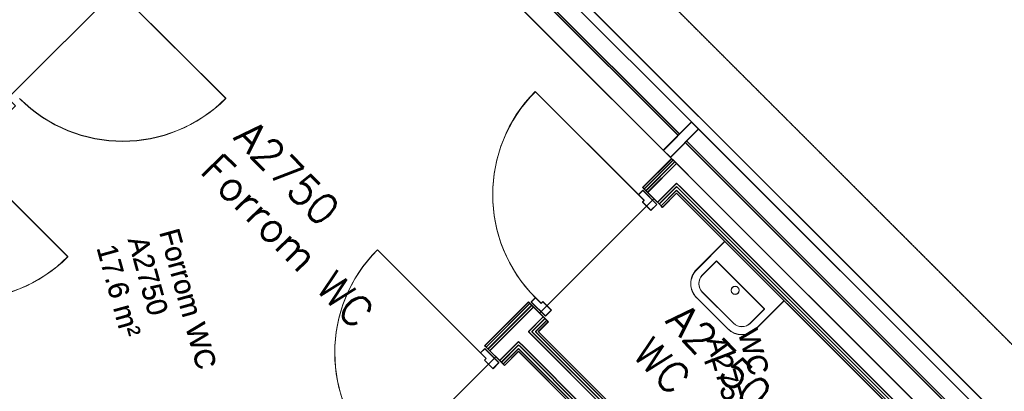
# Model space of a CAD drawing. Header units: millimetres. Extents: x 1589461 to 1701858, y 2333614 to 2610588.
# Tile 46 of 50: x 1669382 to 1674313, y 2593580 to 2595440. Entities that reach past the tile are written whole.
import ezdxf
from ezdxf.enums import TextEntityAlignment as Align

# ---------------------------------------------------------------- set-up
doc = ezdxf.new("R2010")
doc.units = ezdxf.units.MM
doc.linetypes.add('zv001-h02-a-200-1-0001$0$Dash', pattern=[4, 2, -2])
for name, color, linetype in [('_grå hatch fotavtrykk', 7, 'Continuous'), ('isy-zv001-h02$0$A861 soner eks', 255, 'Continuous'), ('isy-zv001-h02$0$A862-B-T', 255, 'Continuous'), ('isy-zv001-h02$0$A862-N-RLin', 255, 'Continuous'), ('isy-zv001-h02$0$A862-N-T', 255, 'Continuous'), ('isy-zv001-h02$0$A862-NA', 255, 'Continuous'), ('isy-zv001-h02$0$A862-NR', 255, 'Continuous')]:
    doc.layers.add(name, color=color, linetype=linetype)
for name, color, linetype, lineweight in [('zv001-h02-a-200-1-0001$0$23_Yttervegg', 7, 'Continuous', 0), ('zv001-h02-a-200-1-0001$0$24_Dør', 7, 'Continuous', 0), ('zv001-h02-a-200-1-0001$0$24_Innervegg', 7, 'Continuous', 0), ('zv001-h02-a-200-1-0001$0$271_Fast inventar', 7, 'Continuous', 0), ('zv001-h02-a-200-1-0001$0$83_Tekst', 7, 'Continuous', 0)]:
    doc.layers.add(name, color=color, linetype=linetype, lineweight=lineweight)
doc.styles.add('isy-zv001-h02$0$ROMANS', font='romans.shx')
doc.styles.add('isy-zv001-h02$0$Standard', font='txt')
doc.styles.add('zv001-h02-a-200-1-0001$0$Arial_9', font='arial.ttf', dxfattribs={"height": 150})

# ---------------------------------------------------------------- blocks, each defined once
blk = doc.blocks.new('isy-zv001-h02$0$Arkiv_0.975_234', base_point=(302896.2, 40813.4))
at = {"linetype": 'Continuous', "style": 'isy-zv001-h02$0$Standard', "flags": 1}
for tag in ['floor_f', 'ROOM_WALLS_SURF', 'ROOM_DOORS_SURF', 'ROOM_WINDS_SURF', 'ROOM_BASELEV', 'ROOM_HEIGHT', 'ROOM_NET_AREA', 'ROOM_REDUCED_AREA', 'ROOM_CALC_AREA', 'ROOM_VOLUME']:
    blk.add_attdef(tag, text='', height=2000, dxfattribs=at).set_placement((302896.2, 39780.3), align=Align.BOTTOM_LEFT)
at = {"layer": 'isy-zv001-h02$0$A862-B-T', "linetype": 'Continuous', "style": 'isy-zv001-h02$0$Standard'}
blk.add_attdef('Bruttoareal', text='', height=2000, dxfattribs=at).set_placement((302896.2, 39780.3), align=Align.BOTTOM_LEFT)
at = {"layer": 'isy-zv001-h02$0$A862-N-T', "color": 2, "style": 'isy-zv001-h02$0$Standard'}
blk.add_attdef('Nettoareal', text='', height=125, dxfattribs=at).set_placement((302614.3, 40514.5), align=Align.BOTTOM_LEFT)
at = {"layer": 'isy-zv001-h02$0$A862-NA', "color": 1, "style": 'isy-zv001-h02$0$Standard'}
blk.add_attdef('ROOM_NAME', text='', height=125, dxfattribs=at).set_placement((302614.3, 40702), align=Align.BOTTOM_LEFT)
at = {"layer": 'isy-zv001-h02$0$A862-NR', "style": 'isy-zv001-h02$0$Standard'}
blk.add_attdef('ROOM_NUMBER', text='', height=125, dxfattribs=at).set_placement((302614.3, 40889.5), align=Align.BOTTOM_LEFT)

msp = doc.modelspace()

# ---------------------------------------------------------------- linework, layer by layer
at = {"layer": '_grå hatch fotavtrykk'}
msp.add_lwpolyline([(1691296.4, 2590297.9), (1665082.3, 2601712.9), (1663038.2, 2599665.6), (1664646, 2598058.4), (1666413.6, 2596293.5), (1668924.8, 2598808.4), (1669012.7, 2598720.6), (1685599.5, 2582158.8), (1686903.1, 2577436.5), (1687443.6, 2575478.6)], dxfattribs=at)
at = {"layer": 'isy-zv001-h02$0$A862-N-RLin'}
for points in [[(1668666.4, 2596988.4), (1667974.5, 2596295.4), (1669212, 2595059.7), (1669261.4, 2595109.3), (1669268.5, 2595102.2), (1669319.8, 2595044), (1669891.6, 2595616.6), (1669841.2, 2595674.1), (1669833.3, 2595682), (1669903.9, 2595752.7)], [(1673910.8, 2593334.6), (1672672.4, 2594571.2), (1672601.7, 2594500.4), (1672594.6, 2594507.5), (1672594.6, 2594507.5), (1672557.9, 2594544.1), (1671986.1, 2593971.4), (1672021.9, 2593935.6), (1672021.9, 2593935.6), (1672029.9, 2593927.7), (1671980.4, 2593878.2), (1673218.8, 2592641.6)], [(1673119.4, 2592542), (1671881, 2593778.6), (1671810.6, 2593708.2), (1671803.6, 2593715.2), (1671803.6, 2593715.2), (1671766.8, 2593751.9), (1671195, 2593179.2), (1671230.9, 2593143.4), (1671230.9, 2593143.4), (1671238.8, 2593135.5), (1671189, 2593085.6), (1672427.5, 2591849)]]:
    msp.add_lwpolyline(points, close=True, dxfattribs=at)
for points in [[(1671195, 2593179.2), (1671766.8, 2593751.9), (1671717.8, 2593800.8), (1671717.8, 2593800.9), (1671710.7, 2593807.9), (1671930, 2594027.5), (1671937.9, 2594019.6), (1671937.9, 2594019.5), (1671986.1, 2593971.4), (1672557.9, 2594544.1), (1672508.9, 2594593.1), (1672508.9, 2594593.1), (1672501.8, 2594600.2), (1672646.3, 2594744.8), (1670869, 2596519.4)], [(1669895.1, 2595620.2), (1669323.3, 2595047.5), (1669353.4, 2595017.4), (1669361.3, 2595009.5), (1669141.8, 2594789.7), (1669134.7, 2594796.7), (1669103.8, 2594827.6), (1668531.9, 2594254.9), (1668562, 2594224.9), (1668570, 2594217), (1668350.4, 2593997.1), (1668343.4, 2594004.2), (1668312.4, 2594035.1), (1667740.5, 2593462.4), (1667770.7, 2593432.3), (1667778.6, 2593424.4), (1667629.7, 2593275.3), (1667622.7, 2593282.4), (1665979.3, 2594923.3), (1665131.7, 2594074.4)]]:
    msp.add_lwpolyline(points, dxfattribs=at)
at = {"layer": 'zv001-h02-a-200-1-0001$0$23_Yttervegg', "linetype": 'zv001-h02-a-200-1-0001$0$Dash'}
for p, q in [((1686955.2, 2581230.4), (1668927.5, 2599231.5)), ((1686955.6, 2581229), (1668927.8, 2599230.1))]:
    msp.add_line(p, q, dxfattribs=at)
at = {"layer": 'zv001-h02-a-200-1-0001$0$23_Yttervegg'}
for p, q in [((1669101.9, 2598633.4), (1685570, 2582189.5)), ((1669102.2, 2598632.1), (1685569.6, 2582189.1)), ((1671052.8, 2596620.3), (1672746.9, 2594928.7)), ((1671053.2, 2596619), (1672746.4, 2594928.2)), ((1670985.7, 2596553.1), (1672679.8, 2594861.5)), ((1670986.1, 2596551.7), (1672680.1, 2594860.2)), ((1672686.8, 2594868.6), (1670992.8, 2596560.1)), ((1672687.2, 2594867.2), (1670993.1, 2596558.8)), ((1670911.9, 2596477.4), (1672605.9, 2594785.9)), ((1670912.4, 2596477.9), (1672605.6, 2594787.2)), ((1672746.9, 2594928.7), (1672605.6, 2594787.2)), ((1672747.3, 2594927.4), (1672605.9, 2594785.9)), ((1672782.3, 2594893.4), (1672746.9, 2594928.7)), ((1672782.6, 2594892.1), (1672747.3, 2594927.4)), ((1672641, 2594751.9), (1672782.3, 2594893.4)), ((1672641.3, 2594750.5), (1672782.6, 2594892.1)), ((1672679.8, 2594861.5), (1672686.8, 2594868.6)), ((1672680.1, 2594860.2), (1672687.2, 2594867.2)), ((1672782.3, 2594893.4), (1674475.6, 2593202.5)), ((1672782.6, 2594892.1), (1674475.2, 2593202)), ((1672722.2, 2594833.2), (1672715.2, 2594826.2)), ((1672715.2, 2594826.2), (1674408.5, 2593135.3)), ((1672722.6, 2594831.9), (1672715.5, 2594824.8)), ((1672715.5, 2594824.8), (1674408.9, 2593134)), ((1674415.6, 2593142.4), (1672722.2, 2594833.2)), ((1674415.9, 2593141.1), (1672722.6, 2594831.9)), ((1672605.6, 2594787.2), (1672641, 2594751.9)), ((1672605.9, 2594785.9), (1672641.3, 2594750.5)), ((1672641.3, 2594750.5), (1672646.7, 2594745.2)), ((1672641.8, 2594751), (1672647.1, 2594745.7))]:
    msp.add_line(p, q, dxfattribs=at)
at = {"layer": 'zv001-h02-a-200-1-0001$0$24_Dør'}
for p, q in [((1669897.5, 2595562.3), (1670414.1, 2595046.5)), ((1669897.8, 2595561), (1670414.4, 2595045.2)), ((1672481.1, 2594565.3), (1671964.5, 2595081.1)), ((1672481.5, 2594563.9), (1671964.9, 2595079.7)), ((1669106.1, 2594769.7), (1669622.7, 2594253.9)), ((1669106.5, 2594768.4), (1669623, 2594252.6)), ((1672481.1, 2594565.3), (1672502.3, 2594586.5)), ((1672481.1, 2594565.3), (1672509.4, 2594537)), ((1672481.5, 2594563.9), (1672502.7, 2594585.2)), ((1672481.5, 2594563.9), (1672509.8, 2594535.7)), ((1672502.3, 2594586.5), (1672573.1, 2594515.8)), ((1672502.7, 2594585.2), (1672573.4, 2594514.5)), ((1672500.9, 2594528.5), (1672509.4, 2594537)), ((1672500.9, 2594528.5), (1672543.4, 2594486.1)), ((1672501.3, 2594527.2), (1672509.8, 2594535.7)), ((1672501.3, 2594527.2), (1672543.7, 2594484.8)), ((1672573.1, 2594515.8), (1672543.4, 2594486.1)), ((1672573.4, 2594514.5), (1672543.7, 2594484.8)), ((1671690, 2593773), (1671173.5, 2594288.8)), ((1671690.4, 2593771.7), (1671173.8, 2594287.5)), ((1671965.3, 2594048.7), (1671944.1, 2594027.5)), ((1671944.1, 2594027.5), (1672014.9, 2593956.8)), ((1671965.6, 2594047.4), (1671944.5, 2594026.1)), ((1671944.5, 2594026.1), (1672015.2, 2593955.5)), ((1671965.3, 2594048.7), (1671993.6, 2594020.4)), ((1671965.6, 2594047.4), (1671994, 2594019.1)), ((1672002.1, 2594028.9), (1671993.6, 2594020.4)), ((1672002.4, 2594027.6), (1671994, 2594019.1)), ((1672002.1, 2594028.9), (1672044.5, 2593986.5)), ((1672002.4, 2594027.6), (1672044.9, 2593985.2)), ((1672014.9, 2593956.8), (1672044.5, 2593986.5)), ((1672015.2, 2593955.5), (1672044.9, 2593985.2)), ((1671690, 2593773), (1671711.2, 2593794.3)), ((1671690, 2593773), (1671718.3, 2593744.8)), ((1671690.4, 2593771.7), (1671711.6, 2593792.9)), ((1671690.4, 2593771.7), (1671718.7, 2593743.4)), ((1671711.2, 2593794.3), (1671782, 2593723.6)), ((1671711.6, 2593792.9), (1671782.4, 2593722.3)), ((1671709.9, 2593736.3), (1671718.3, 2593744.8)), ((1671709.9, 2593736.3), (1671752.3, 2593693.9)), ((1671710.2, 2593734.9), (1671718.7, 2593743.4)), ((1671710.2, 2593734.9), (1671752.7, 2593692.6)), ((1671782, 2593723.6), (1671752.3, 2593693.9)), ((1671782.4, 2593722.3), (1671752.7, 2593692.6))]:
    msp.add_line(p, q, dxfattribs=at)
for centre, start, end in [((1669897.5, 2595562.3), 225.0424, 315.0424), ((1669897.8, 2595561), 225.0424, 315.0424), ((1672481.1, 2594565.3), 135.0424, 225.0424), ((1672481.5, 2594563.9), 135.0424, 225.0424), ((1671690, 2593773), 135.0424, 225.0424), ((1671690.4, 2593771.7), 135.0424, 225.0424), ((1669106.1, 2594769.7), 225.0424, 315.0424), ((1669106.5, 2594768.4), 225.0424, 315.0424)]:
    msp.add_arc(centre, 730, start, end, dxfattribs=at)
at = {"layer": 'zv001-h02-a-200-1-0001$0$24_Innervegg'}
for p, q in [((1672647.1, 2594745.7), (1672502.3, 2594600.6)), ((1672647.5, 2594744.4), (1672502.6, 2594599.3)), ((1672654.2, 2594738.6), (1672509.4, 2594593.6)), ((1672509.4, 2594593.6), (1672654.2, 2594738.6)), ((1672654.6, 2594737.3), (1672509.7, 2594592.2)), ((1672509.7, 2594592.2), (1672654.6, 2594737.3)), ((1672663.4, 2594729.5), (1672518.6, 2594584.4)), ((1672663.8, 2594728.1), (1672518.9, 2594583.1)), ((1672671.9, 2594721), (1672527.1, 2594575.9)), ((1672672.3, 2594719.6), (1672527.4, 2594574.6)), ((1672654.2, 2594738.6), (1672647.1, 2594745.7)), ((1672654.6, 2594737.3), (1672647.5, 2594744.4)), ((1672721.4, 2594671.5), (1672654.2, 2594738.6)), ((1672721.8, 2594670.2), (1672654.6, 2594737.3)), ((1672739.1, 2594653.8), (1672721.4, 2594671.5)), ((1672739.5, 2594652.5), (1672721.8, 2594670.2)), ((1673991.6, 2593403.2), (1672739.1, 2594653.8)), ((1673992, 2593401.9), (1672739.5, 2594652.5)), ((1672502.3, 2594600.6), (1672509.4, 2594593.6)), ((1672672, 2594622), (1672576.6, 2594526.4)), ((1672672.3, 2594620.7), (1672576.9, 2594525.1)), ((1672672, 2594605), (1672585.1, 2594518)), ((1672672.3, 2594603.7), (1672585.4, 2594516.6)), ((1672672, 2594622), (1672680.5, 2594613.5)), ((1672672, 2594605), (1672681.2, 2594595.8)), ((1672672.3, 2594620.7), (1672680.8, 2594612.2)), ((1672672.3, 2594603.7), (1672681.5, 2594594.5)), ((1672680.5, 2594613.5), (1672689.7, 2594604.3)), ((1672680.8, 2594612.2), (1672690, 2594603)), ((1673942.2, 2593353.7), (1672689.7, 2594604.3)), ((1673942.5, 2593352.3), (1672690, 2594603)), ((1672502.6, 2594599.3), (1672509.7, 2594592.2)), ((1672509.4, 2594593.6), (1672594.3, 2594508.8)), ((1672509.7, 2594592.2), (1672594.6, 2594507.5)), ((1672594.3, 2594508.8), (1672672, 2594586.6)), ((1672664.9, 2594579.5), (1672594.3, 2594508.8)), ((1672594.6, 2594507.5), (1672672.4, 2594585.3)), ((1672665.3, 2594578.2), (1672594.6, 2594507.5)), ((1672601.4, 2594501.7), (1672672, 2594572.5)), ((1672601.7, 2594500.4), (1672672.4, 2594571.2)), ((1672672, 2594586.6), (1672664.9, 2594579.5)), ((1672672.4, 2594585.3), (1672665.3, 2594578.2)), ((1673925.4, 2593335.1), (1672672, 2594586.6)), ((1672672, 2594586.6), (1673924.5, 2593336)), ((1672672, 2594572.5), (1673911.3, 2593335.1)), ((1673925.8, 2593333.8), (1672672.4, 2594585.3)), ((1672672.4, 2594585.3), (1673924.9, 2593334.6)), ((1672672.4, 2594571.2), (1673911.6, 2593333.7)), ((1673933.7, 2593345.2), (1672681.2, 2594595.8)), ((1673934.1, 2593343.8), (1672681.5, 2594594.5)), ((1672594.3, 2594508.8), (1672601.4, 2594501.7)), ((1672594.6, 2594507.5), (1672601.7, 2594500.4)), ((1671930, 2594027.5), (1671711.2, 2593808.4)), ((1671930.3, 2594026.1), (1671711.6, 2593807.1)), ((1671937, 2594020.4), (1671718.3, 2593801.3)), ((1671718.3, 2593801.3), (1671937, 2594020.4)), ((1671937.4, 2594019.1), (1671718.7, 2593800)), ((1671718.7, 2593800), (1671937.4, 2594019.1)), ((1671946.2, 2594011.2), (1671727.5, 2593792.1)), ((1671946.6, 2594009.9), (1671727.9, 2593790.8)), ((1671937, 2594020.4), (1671930, 2594027.5)), ((1671937.4, 2594019.1), (1671930.3, 2594026.1)), ((1672021.9, 2593935.6), (1671937, 2594020.4)), ((1672022.3, 2593934.3), (1671937.4, 2594019.1)), ((1671954.7, 2594002.7), (1671736, 2593783.7)), ((1671955.1, 2594001.4), (1671736.3, 2593782.3)), ((1672004.3, 2593953.3), (1671930.1, 2593879)), ((1672004.6, 2593951.9), (1671930.4, 2593877.6)), ((1672012.7, 2593944.8), (1671947, 2593879)), ((1672013.1, 2593943.5), (1671947.4, 2593877.6)), ((1671965.4, 2593879), (1672021.9, 2593935.6)), ((1671965.8, 2593877.7), (1672022.3, 2593934.3)), ((1672021.9, 2593935.6), (1671972.5, 2593886.1)), ((1672022.3, 2593934.3), (1671972.8, 2593884.7)), ((1671979.6, 2593879), (1672029, 2593928.5)), ((1671979.9, 2593877.7), (1672029.4, 2593927.2)), ((1672029, 2593928.5), (1672021.9, 2593935.6)), ((1672029.4, 2593927.2), (1672022.3, 2593934.3)), ((1671930.1, 2593879), (1671938.5, 2593870.5)), ((1671930.4, 2593877.6), (1671938.9, 2593869.2)), ((1671938.5, 2593870.5), (1671947.7, 2593861.3)), ((1671938.9, 2593869.2), (1671948.1, 2593860)), ((1671947, 2593879), (1671956.2, 2593869.8)), ((1671947.4, 2593877.6), (1671956.6, 2593868.5)), ((1671947.7, 2593861.3), (1673200.3, 2592610.6)), ((1671956.2, 2593869.8), (1673208.7, 2592619.1)), ((1671956.6, 2593868.5), (1673209.1, 2592617.8)), ((1671972.5, 2593886.1), (1671965.4, 2593879)), ((1673217.9, 2592628.3), (1671965.4, 2593879)), ((1671965.4, 2593879), (1673211.7, 2592634.5)), ((1671972.8, 2593884.7), (1671965.8, 2593877.7)), ((1673218.3, 2592627), (1671965.8, 2593877.7)), ((1671965.8, 2593877.7), (1673212.1, 2592633.2)), ((1673218.8, 2592641.6), (1671979.6, 2593879)), ((1673219.2, 2592640.2), (1671979.9, 2593877.7)), ((1671880.6, 2593829.4), (1671785.5, 2593734.2)), ((1671881, 2593828.1), (1671785.9, 2593732.9)), ((1671880.6, 2593812.5), (1671794, 2593725.7)), ((1671881, 2593811.1), (1671794.4, 2593724.4)), ((1671880.6, 2593829.4), (1671889.1, 2593820.9)), ((1671880.6, 2593812.5), (1671889.8, 2593803.3)), ((1671881, 2593828.1), (1671889.4, 2593819.6)), ((1671881, 2593811.1), (1671890.2, 2593801.9)), ((1671889.1, 2593820.9), (1671898.3, 2593811.8)), ((1671889.4, 2593819.6), (1671898.6, 2593810.4)), ((1671898.3, 2593811.8), (1673150.8, 2592561.1)), ((1671948.1, 2593860), (1673200.6, 2592609.3)), ((1671711.2, 2593808.4), (1671718.3, 2593801.3)), ((1671711.6, 2593807.1), (1671718.7, 2593800)), ((1671718.3, 2593801.3), (1671803.2, 2593716.5)), ((1671718.7, 2593800), (1671803.6, 2593715.2)), ((1671803.2, 2593716.5), (1671880.6, 2593794.1)), ((1671873.6, 2593787), (1671803.2, 2593716.5)), ((1671803.6, 2593715.2), (1671881, 2593792.7)), ((1671873.9, 2593785.7), (1671803.6, 2593715.2)), ((1671810.3, 2593709.5), (1671880.6, 2593779.9)), ((1671810.6, 2593708.2), (1671881, 2593778.6)), ((1671880.6, 2593794.1), (1671873.6, 2593787)), ((1671881, 2593792.7), (1671873.9, 2593785.7)), ((1671880.6, 2593794.1), (1673133.1, 2592543.4)), ((1673134, 2592542.5), (1671880.6, 2593794.1)), ((1671880.6, 2593779.9), (1673119.9, 2592542.5)), ((1671881, 2593792.7), (1673133.5, 2592542.1)), ((1673134.4, 2592541.2), (1671881, 2593792.7)), ((1671881, 2593778.6), (1673120.3, 2592541.2)), ((1671889.8, 2593803.3), (1673142.3, 2592552.6)), ((1671890.2, 2593801.9), (1673142.7, 2592551.3)), ((1671898.6, 2593810.4), (1673151.2, 2592559.8)), ((1671803.2, 2593716.5), (1671810.3, 2593709.5)), ((1671803.6, 2593715.2), (1671810.6, 2593708.2))]:
    msp.add_line(p, q, dxfattribs=at)
at = {"layer": 'zv001-h02-a-200-1-0001$0$271_Fast inventar'}
for p, q in [((1672772.4, 2594190), (1672913.1, 2594330.8)), ((1672772.8, 2594188.7), (1672913.9, 2594330)), ((1672800.8, 2594161.7), (1672871.4, 2594232.5)), ((1672801.1, 2594160.4), (1672871.8, 2594231.2)), ((1672871.4, 2594232.5), (1673112, 2593992.3)), ((1672871.8, 2594231.2), (1673112.4, 2593991)), ((1672956.5, 2593921.4), (1672800.8, 2594076.9)), ((1672956.9, 2593920.1), (1672801.2, 2594075.6)), ((1672928.2, 2593893.1), (1672772.6, 2594048.6)), ((1672928.6, 2593891.8), (1672772.9, 2594047.3)), ((1673210.3, 2594034.1), (1673069.7, 2593893.3)), ((1673211.1, 2594033.2), (1673070, 2593891.9)), ((1673112, 2593992.3), (1673041.4, 2593921.5)), ((1673112.4, 2593991), (1673041.7, 2593920.2))]:
    msp.add_line(p, q, dxfattribs=at)
for centre in [(1672965.2, 2594085.9), (1672965.6, 2594084.5)]:
    msp.add_circle(centre, 20, dxfattribs=at)
for centre, radius, start, end in [((1672843.2, 2594119.3), 100, 135.0446, 225.0446), ((1672843.6, 2594118), 100, 135.0446, 225.0446), ((1672843.2, 2594119.3), 60, 135.0446, 225.0446), ((1672843.6, 2594118), 60, 135.0446, 225.0446), ((1672998.9, 2593963.9), 60, 225.0446, 315.0446), ((1672999.3, 2593962.6), 60, 225.0446, 315.0446), ((1672998.9, 2593963.9), 100, 225.0446, 315.0446), ((1672999.3, 2593962.6), 100, 225.0446, 315.0446)]:
    msp.add_arc(centre, radius, start, end, dxfattribs=at)

# ---------------------------------------------------------------- block references
at = {"layer": 'isy-zv001-h02$0$A861 soner eks', "linetype": 'Continuous'}
ref = msp.add_blockref('isy-zv001-h02$0$Arkiv_0.975_234', (1670525.3, 2594523.1), dxfattribs=dict(at, rotation=314.5267867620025))
ref.add_attrib('ROOM_NAME', 'Forrom WC', dxfattribs={"layer": 'isy-zv001-h02$0$A862-NA', "color": 1, "height": 150, "rotation": 314.5268, "style": 'isy-zv001-h02$0$ROMANS'}).set_placement((1670248.2, 2594645.9), align=Align.BOTTOM_LEFT)
ref.add_attrib('ROOM_NUMBER', 'A2750', dxfattribs={"layer": 'isy-zv001-h02$0$A862-NR', "height": 150, "rotation": 314.5268, "style": 'isy-zv001-h02$0$ROMANS'}).set_placement((1670415.8, 2594814), align=Align.BOTTOM_LEFT)
ref = msp.add_blockref('isy-zv001-h02$0$Arkiv_0.975_234', (1672688.9, 2593604.3), dxfattribs=dict(at, rotation=314.5267867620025))
ref.add_attrib('ROOM_NAME', 'WC', dxfattribs={"layer": 'isy-zv001-h02$0$A862-NA', "color": 1, "height": 150, "rotation": 314.5268, "style": 'isy-zv001-h02$0$ROMANS'}).set_placement((1672411.8, 2593727.1), align=Align.BOTTOM_LEFT)
ref.add_attrib('ROOM_NUMBER', 'A2750.8', dxfattribs={"layer": 'isy-zv001-h02$0$A862-NR', "height": 150, "rotation": 314.5268, "style": 'isy-zv001-h02$0$ROMANS'}).set_placement((1672579.4, 2593895.1), align=Align.BOTTOM_LEFT)

# ---------------------------------------------------------------- texts
at = {"layer": 'zv001-h02-a-200-1-0001$0$83_Tekst', "linetype": 'Continuous', "char_height": 100.07, "attachment_point": 1, "rotation": 285.4319, "style": 'zv001-h02-a-200-1-0001$0$Arial_9'}
for s, insert, width in [('Forrom WC', (1670175.9, 2594404.1), 1395.394), ('Forrom WC', (1670179, 2594403.3), 1395.394), ('17.6 m²', (1669862, 2594325.5), 1086.52), ('17.6 m²', (1669865, 2594324.7), 1086.52), ('A2750', (1670018.1, 2594367.1), 1002.282), ('A2750', (1670021.2, 2594366.3), 1002.282), ('WC', (1673073.8, 2593903.1), 793.692), ('WC', (1673076.9, 2593902.3), 793.692), ('A2750.8', (1672916, 2593866.1), 1146.69), ('A2750.8', (1672919.1, 2593865.3), 1146.69)]:
    msp.add_mtext(s, dxfattribs=dict(at, insert=insert, width=width))

doc.saveas('drawing.dxf')
